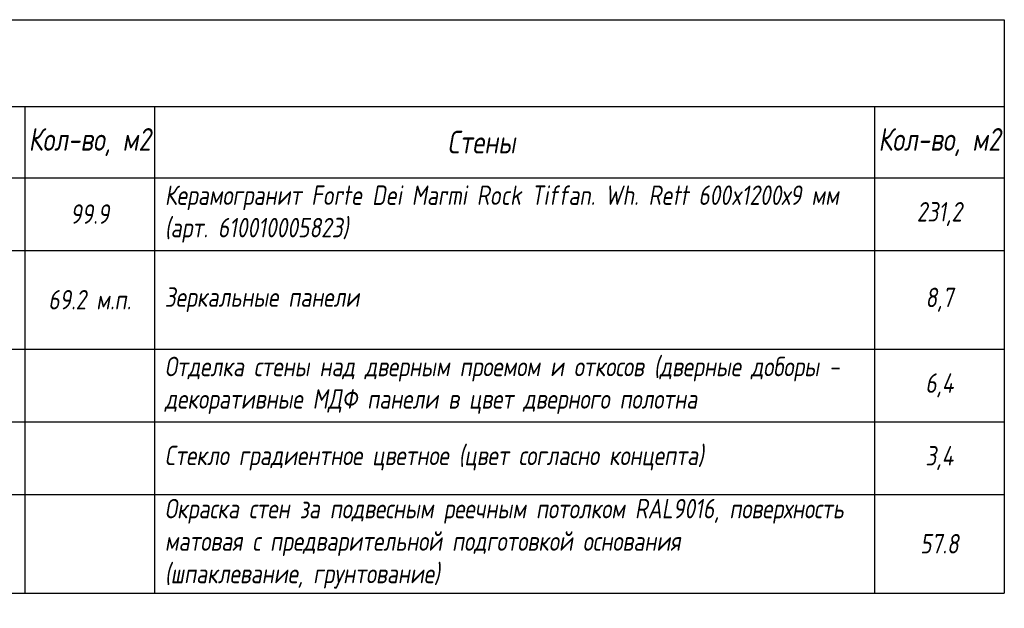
# Model space of a CAD drawing. Header units: millimetres. Extents: x -521669 to 178656, y -69521 to 433382.
# Tile 3 of 256: x 132697 to 147876, y -69521 to -60445. Entities that reach past the tile are written whole.
import ezdxf

# ---------------------------------------------------------------- set-up
doc = ezdxf.new("R2010")
doc.units = ezdxf.units.MM
doc.styles.add('fl_iso paper', font='isocpeur.ttf', dxfattribs={"width": 0.8, "oblique": 10})

msp = doc.modelspace()

# ---------------------------------------------------------------- linework, layer by layer
at = {"lineweight": 25, "transparency": 33554610}
for p, q in [((108376.490985, -60444.975681), (147876.490985, -60444.975681)), ((147876.490985, -60444.975681), (147876.490985, -69285.490102)), ((108376.490985, -61782.131349), (147876.490985, -61782.131349)), ((132776.490985, -61782.131349), (132776.490985, -66077.485263)), ((134776.490985, -61782.131349), (134776.490985, -64956.668465)), ((134776.490985, -61782.131349), (134776.490985, -64956.668465)), ((145876.490985, -61782.131349), (145876.490985, -69285.490102)), ((108376.490985, -62881.406112), (147876.490985, -62881.406112)), ((108376.490985, -64002.22291), (134776.490985, -64002.22291)), ((108376.490985, -64002.22291), (147876.490985, -64002.22291)), ((134776.490985, -64002.22291), (134776.490985, -69285.490102)), ((134776.490985, -64002.22291), (134776.490985, -69285.490102)), ((108376.490985, -65523.039708), (147876.490985, -65523.039708)), ((132776.490985, -65523.039708), (132776.490985, -69285.490102)), ((108376.490985, -66643.856506), (147876.490985, -66643.856506)), ((108376.490985, -67764.673304), (147876.490985, -67764.673304)), ((108376.490985, -69285.490102), (147876.490985, -69285.490102))]:
    msp.add_line(p, q, dxfattribs=at)

# ---------------------------------------------------------------- texts
at = {"lineweight": 25, "transparency": 33554610, "style": 'fl_iso paper'}
for s, insert, char_height, width, attachment_point in [('Кол-во, м2', (133776.490985, -62331.768731), 350, 2000, 5), ('Кол-во, м2', (146876.490985, -62331.768731), 350, 2000, 5), ('Стены', (139816.724103, -62331.768731), 350, 1909.46376494, 5), ('{\\C0;Керамогранит Forte Dei Marmi Rock Tiffan. Wh. Rett 600x1200х9 мм }(арт. 610010005823)', (134934.105847, -63441.814511), 300, 10942.38513779, 4), ('99.9', (133776.490985, -63441.814511), 300, 2000, 5), ('231,2', (146876.490985, -63441.814511), 300, 2000, 5), ('69.2 {\\A1;м.п.}', (133776.490985, -64762.631309), 300, 2000, 5), ('{\\C0;Зеркальные панели}', (134934.105847, -64762.631309), 300, 10942.38513779, 4), ('8,7', (146876.490985, -64762.631309), 300, 2000, 5), ('{\\C0;Отделка стены над дверным проемом и откосов (дверные доборы - декоративные МДФ панели в цвет дверного полотна}', (134934.105847, -66083.448107), 300, 11591.62254624, 4), ('6,4', (146876.490985, -66083.448107), 300, 2000, 5), ('{\\C0;Стекло градиентное цветное (цвет согласно концепта)}', (134934.105847, -67204.264905), 300, 11591.62254624, 4), ('3,4', (146876.490985, -67204.264905), 300, 2000, 5), ('{\\C0;Окраска стен за подвесным реечным потолком RAL9016, }поверхность матовая с предварительной подготовкой основания \\P(шпаклевание, грунтование){\\C0; }', (134934.105847, -68525.081703), 300, 11591.62254624, 4), ('57.8', (146876.490985, -68525.081703), 300, 2000, 5)]:
    msp.add_mtext(s, dxfattribs=dict(at, insert=insert, char_height=char_height, width=width, attachment_point=attachment_point))

doc.saveas('drawing.dxf')
